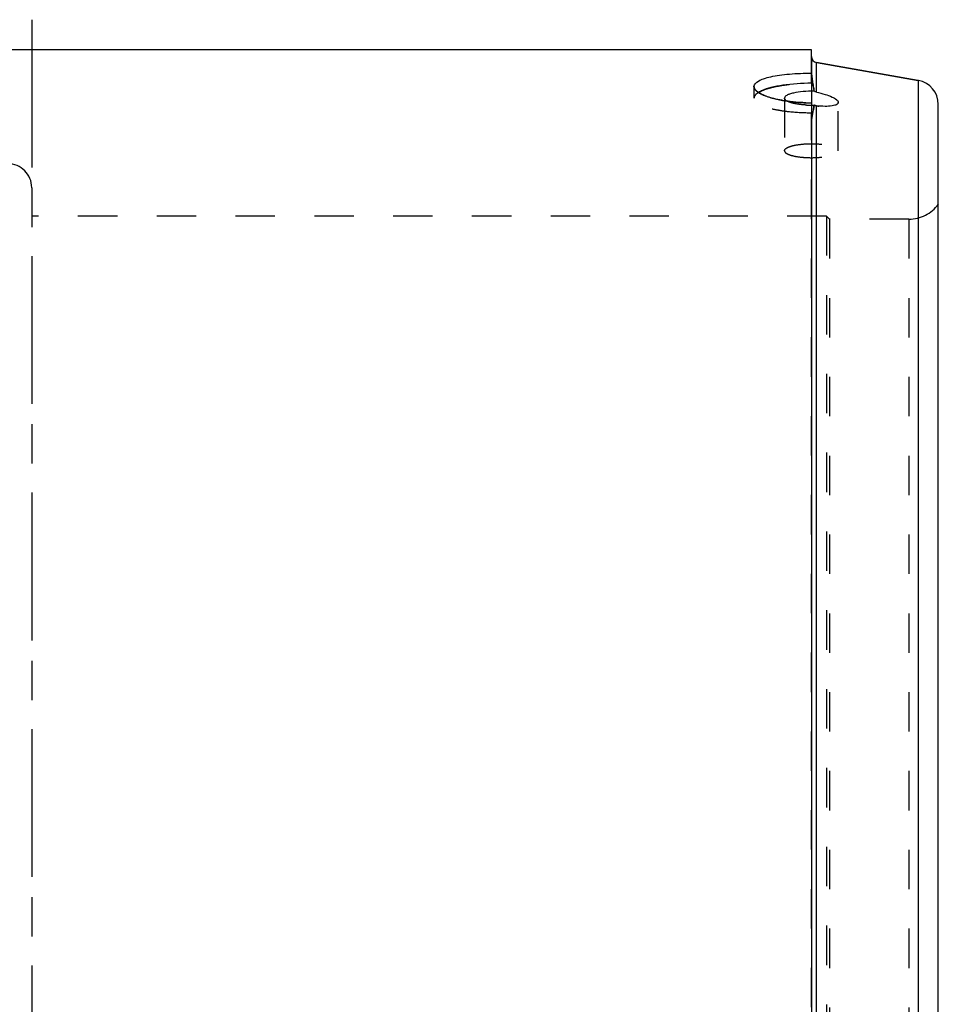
# Model space of a CAD drawing. Header units: millimetres. Extents: x 345 to 655, y 318 to 683.
# Tile 3 of 3: x 498 to 650, y 520 to 683. Entities that reach past the tile are written whole.
import ezdxf

# ---------------------------------------------------------------- set-up
doc = ezdxf.new("R2010")
doc.units = ezdxf.units.MM
doc.header["$LTSCALE"] = 65.185185
doc.linetypes.add('CENTER', pattern=[0.6, 0.375, -0.075, 0.075, -0.075])
doc.linetypes.add('HIDDEN', pattern=[0.2, 0.1, -0.1])
for name, color, linetype in [('ACHSEN_S', 7, 'CONTINUOUS'), ('KOERPER', 7, 'CONTINUOUS'), ('KONST.EL_MIT_GEO', 7, 'CONTINUOUS'), ('RUNDUNGEN', 7, 'CONTINUOUS')]:
    doc.layers.add(name, color=color, linetype=linetype)

msp = doc.modelspace()

# ---------------------------------------------------------------- linework, layer by layer
at = {"layer": 'ACHSEN_S', "color": 2, "linetype": 'CENTER'}
msp.add_line((500, 682.5), (500, 317.5), dxfattribs=at)
at = {"layer": 'KOERPER', "color": 7, "linetype": 'Continuous'}
msp.add_line((629, 677.5), (371, 677.5), dxfattribs=at)
at = {"layer": 'KONST.EL_MIT_GEO', "color": 7, "linetype": 'Continuous'}
for p, q in [((629, 671.98), (629, 677.5)), ((646.69, 672.44), (629.83, 675.41)), ((646.69, 672.44), (646.69, 327.56)), ((629, 668.75), (629, 322.5)), ((650, 331.5), (650, 668.5))]:
    msp.add_line(p, q, dxfattribs=at)
at = {"layer": 'KONST.EL_MIT_GEO', "color": 8, "linetype": 'HIDDEN'}
for p, q in [((619.5, 671.45), (619.5, 669.52)), ((624.55, 669.52), (624.55, 660.83)), ((633.45, 660.83), (633.45, 668.82)), ((500, 654.7), (500, 345.3)), ((631.5, 650), (500, 650)), ((631.5, 650), (631.5, 350)), ((632, 649.5), (631.5, 650)), ((632, 649.5), (632, 350.5)), ((645.13, 649.5), (632, 649.5)), ((645.13, 649.5), (645.13, 350.5))]:
    msp.add_line(p, q, dxfattribs=at)
at = {"layer": 'KONST.EL_MIT_GEO', "color": 2, "linetype": 'CENTER'}
msp.add_line((629, 671.98), (629, 668.75), dxfattribs=at)
at = {"layer": 'KONST.EL_MIT_GEO', "color": 8, "linetype": 'HIDDEN'}
for centre, radius, start, end in [((620.16, 671.45), 0.659, 180.0725, 190.3495), ((628.55, 694.02), 25.25, 261.8746, 263.0023), ((496, 654.7), 4, 0, 90), ((645.13, 655.5), 6, 270, 324.3147)]:
    msp.add_arc(centre, radius, start, end, dxfattribs=at)
at = {"layer": 'KONST.EL_MIT_GEO', "color": 7, "linetype": 'Continuous'}
for centre, radius, start, end in [((646, 668.5), 4, 0, 80), ((629, 699.1), 30.35, 268.2948, 269.9982)]:
    msp.add_arc(centre, radius, start, end, dxfattribs=at)
for points, knots in [([(619.5, 671.45), (619.5, 671.84), (620.17, 672.4), (621.17, 672.78), (622.36, 673.11), (623.78, 673.35), (626.02, 673.6), (627.79, 673.66), (629, 673.66)], [0, 0, 0, 0, 0.114741, 0.209696, 0.331053, 0.475885, 0.639553, 1, 1, 1, 1]), ([(619.77, 670.86), (619.73, 670.91), (619.59, 671.08), (619.5, 671.3), (619.5, 671.45)], [0, 0, 0, 0, 0.287611, 1, 1, 1, 1]), ([(629, 671.98), (627.41, 671.98), (625.15, 671.85), (622.41, 671.33), (621.26, 670.97), (620.77, 670.75)], [0, 0, 0, 0, 0.569578, 0.809471, 1, 1, 1, 1]), ([(620.77, 670.16), (620.66, 670.21), (620.3, 670.41), (619.96, 670.64), (619.77, 670.86)], [0, 0, 0, 0, 0.293745, 1, 1, 1, 1]), ([(620.77, 670.75), (620.72, 670.73), (620.54, 670.64), (620.36, 670.55), (620.23, 670.47)], [0, 0, 0, 0, 0.267756, 1, 1, 1, 1]), ([(625.47, 668.96), (624.57, 669.07), (622.97, 669.35), (621.41, 669.85), (620.77, 670.16)], [0, 0, 0, 0, 0.56253, 1, 1, 1, 1]), ([(628.1, 668.76), (627.87, 668.77), (627, 668.8), (626.12, 668.88), (625.47, 668.96)], [0, 0, 0, 0, 0.255239, 1, 1, 1, 1])]:
    msp.add_open_spline(points, degree=3, knots=knots, dxfattribs=at)
at = {"layer": 'KONST.EL_MIT_GEO', "color": 8, "linetype": 'HIDDEN'}
for points, knots in [([(619.5, 669.52), (619.5, 669.92), (620.17, 670.5), (621.17, 670.93), (622.36, 671.3), (623.78, 671.59), (626.02, 671.9), (627.79, 671.98), (629, 671.98)], [0, 0, 0, 0, 0.11667, 0.212576, 0.334376, 0.479068, 0.64205, 1, 1, 1, 1]), ([(619.51, 671.33), (619.56, 671.06), (620.08, 670.49), (621.89, 669.59), (623.66, 669.21), (624.98, 669.02)], [0, 0, 0, 0, 0.134739, 0.34774, 1, 1, 1, 1]), ([(619.77, 670.1), (619.73, 670.05), (619.59, 669.89), (619.5, 669.67), (619.5, 669.52)], [0, 0, 0, 0, 0.285708, 1, 1, 1, 1]), ([(629, 667.06), (627.79, 667.06), (626.02, 667.14), (623.78, 667.45), (622.36, 667.74), (621.17, 668.11), (620.17, 668.54), (619.5, 669.12), (619.5, 669.52)], [0, 0, 0, 0, 0.35795, 0.520932, 0.665624, 0.787424, 0.88333, 1, 1, 1, 1]), ([(620.23, 670.47), (620.19, 670.44), (620.02, 670.33), (619.87, 670.2), (619.77, 670.1)], [0, 0, 0, 0, 0.276436, 1, 1, 1, 1]), ([(625.47, 668.96), (625.68, 668.93), (626.56, 668.83), (627.43, 668.78), (628.1, 668.76)], [0, 0, 0, 0, 0.243495, 1, 1, 1, 1]), ([(624.55, 660.83), (624.55, 661.01), (624.86, 661.28), (625.33, 661.49), (626.14, 661.74), (627.37, 661.93), (629, 662.01), (630.63, 661.93), (631.86, 661.74), (632.67, 661.49), (633.14, 661.28), (633.45, 661.01), (633.45, 660.83)], [0, 0, 0, 0, 0.05835, 0.106335, 0.16722, 0.321009, 0.5, 0.678991, 0.83278, 0.893665, 0.94165, 1, 1, 1, 1]), ([(624.55, 660.83), (624.55, 660.64), (624.86, 660.37), (625.33, 660.17), (626.14, 659.92), (627.37, 659.73), (629, 659.65), (630.63, 659.73), (631.86, 659.92), (632.67, 660.17), (633.14, 660.37), (633.45, 660.64), (633.45, 660.83)], [0, 0, 0, 0, 0.05835, 0.106335, 0.16722, 0.321009, 0.5, 0.678991, 0.83278, 0.893665, 0.94165, 1, 1, 1, 1])]:
    msp.add_open_spline(points, degree=3, knots=knots, dxfattribs=at)
at = {"layer": 'RUNDUNGEN', "color": 8, "linetype": 'HIDDEN'}
for p, q in [((629, 676.4), (629, 671.98)), ((629, 323.6), (629, 667.06))]:
    msp.add_line(p, q, dxfattribs=at)
at = {"layer": 'RUNDUNGEN', "color": 7, "linetype": 'Continuous'}
for p, q in [((629.83, 670.52), (629.83, 675.41)), ((629.83, 675.41), (646.69, 672.44)), ((629.45, 668.32), (629.46, 668.37)), ((629.83, 324.59), (629.83, 668.25))]:
    msp.add_line(p, q, dxfattribs=at)
for centre, radius, start, end in [((630, 676.4), 1, 180, 260), ((644.68, 674.93), 15.72, 187.0132, 188.4084), ((629, 685.38), 17.01, 269.9864, 271.5405), ((629.93, 669.18), 0.931, 239.5449, 263.3188)]:
    msp.add_arc(centre, radius, start, end, dxfattribs=at)
at = {"layer": 'RUNDUNGEN', "color": 8, "linetype": 'HIDDEN'}
for centre, radius, start, end in [((636.46, 674.13), 7.46, 180.0429, 182.8633), ((628.98, 684.81), 16.44, 266.5349, 268.2119), ((629, 685.58), 17.21, 268.2043, 269.9938), ((629, 685.4), 17.04, 269.8385, 271.5399), ((631.54, 682.87), 14.72, 263.3251, 264.9187)]:
    msp.add_arc(centre, radius, start, end, dxfattribs=at)
for points in [[(629, 674.12), (629, 672.96), (629.29, 671.81), (629.46, 670.67)], [(629.08, 673.01), (629.05, 673.26), (629.02, 673.51), (629.01, 673.75)], [(629.46, 668.37), (629.42, 668.11), (629.37, 667.84), (629.33, 667.58)], [(629.83, 668.25), (629.7, 668.27), (629.57, 668.31), (629.46, 668.37)], [(633.43, 668.72), (633.44, 668.75), (633.45, 668.78), (633.45, 668.82)]]:
    msp.add_open_spline(points, degree=3, dxfattribs=at)
at = {"layer": 'RUNDUNGEN', "color": 7, "linetype": 'Continuous'}
for points in [[(629.46, 670.67), (629.36, 671.32), (629.22, 671.97), (629.13, 672.63)], [(629.83, 670.52), (629.7, 670.54), (629.57, 670.59), (629.46, 670.67)], [(629.33, 667.58), (629.37, 667.83), (629.41, 668.07), (629.45, 668.32)], [(629, 664.92), (629, 665.81), (629.17, 666.7), (629.33, 667.58)]]:
    msp.add_open_spline(points, degree=3, dxfattribs=at)
for points, knots in [([(629.46, 670.67), (628.85, 670.68), (627.69, 670.65), (626.34, 670.47), (625.43, 670.22), (624.91, 670.01), (624.55, 669.72), (624.55, 669.52)], [0, 0, 0, 0, 0.352438, 0.662451, 0.786424, 0.883961, 1, 1, 1, 1]), ([(624.98, 669.03), (624.92, 669.06), (624.73, 669.17), (624.55, 669.37), (624.55, 669.52)], [0, 0, 0, 0, 0.330242, 1, 1, 1, 1]), ([(629.83, 670.52), (630.31, 670.41), (631.18, 670.19), (632.33, 669.77), (633.09, 669.39), (633.45, 668.99), (633.45, 668.82)], [0, 0, 0, 0, 0.357659, 0.660103, 0.87679, 1, 1, 1, 1]), ([(633.45, 668.82), (633.45, 668.67), (633.21, 668.45), (632.83, 668.32), (632.18, 668.18), (631.17, 668.14), (630.3, 668.2), (629.83, 668.25)], [0, 0, 0, 0, 0.115244, 0.206625, 0.323956, 0.62815, 1, 1, 1, 1])]:
    msp.add_open_spline(points, degree=3, knots=knots, dxfattribs=at)
at = {"layer": 'RUNDUNGEN', "color": 8, "linetype": 'HIDDEN'}
msp.add_open_spline([(627.98, 668.4), (627.39, 668.43), (626.37, 668.56), (625.36, 668.82), (624.98, 669.03)], degree=3, knots=[0, 0, 0, 0, 0.581426, 1, 1, 1, 1], dxfattribs=at)

doc.saveas('drawing.dxf')
